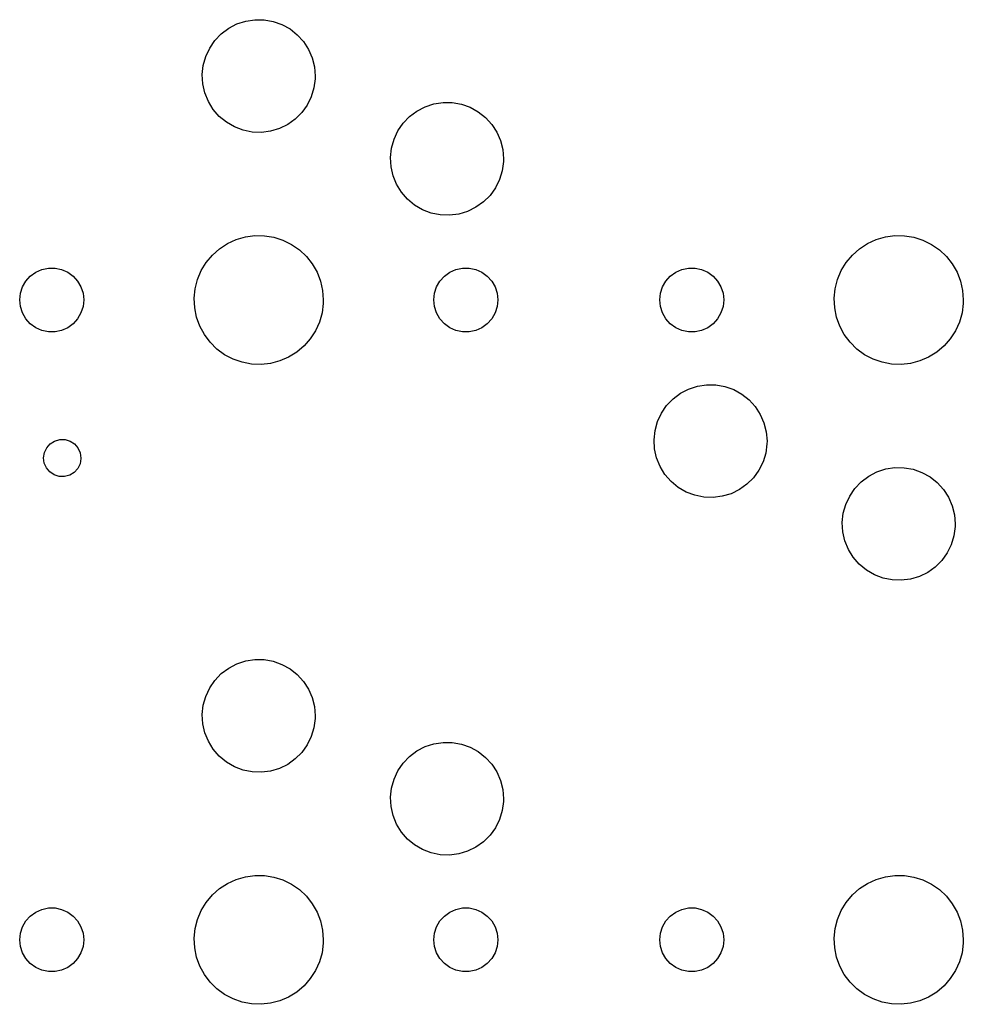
# Model space of a CAD drawing. Extents: x 3.01 to 10.88, y -3.22 to -0.6.
# Tile 3 of 16: x 3.01 to 4, y -1.66 to -0.63. Entities that reach past the tile are written whole.
import ezdxf

# ---------------------------------------------------------------- set-up
doc = ezdxf.new("R2010")
doc.units = 0
doc.header["$MEASUREMENT"] = 0
doc.layers.add('BLACK', color=7, linetype='CONTINUOUS')

msp = doc.modelspace()

# ---------------------------------------------------------------- linework, layer by layer
at = {"layer": 'BLACK', "linetype": 'CONTINUOUS'}
for p, q in [((3.24911, -0.628576), (3.25867, -0.627112)), ((3.25867, -0.627112), (3.26835, -0.62723)), ((3.26835, -0.62723), (3.27788, -0.628927)), ((3.22359, -0.641862), (3.23132, -0.636051)), ((3.23132, -0.636051), (3.23991, -0.631582)), ((3.23991, -0.631582), (3.24911, -0.628576)), ((3.27788, -0.628927), (3.287, -0.632158)), ((3.287, -0.632158), (3.29547, -0.636835)), ((3.29547, -0.636835), (3.30307, -0.642833)), ((3.2169, -0.648859), (3.22359, -0.641862)), ((3.30307, -0.642833), (3.30958, -0.649991)), ((3.20737, -0.665632), (3.21145, -0.656853)), ((3.21145, -0.656853), (3.2169, -0.648859)), ((3.30958, -0.649991), (3.31484, -0.658117)), ((3.31484, -0.658117), (3.3187, -0.666992)), ((3.20478, -0.674957), (3.20737, -0.665632)), ((3.3187, -0.666992), (3.32106, -0.676378)), ((3.20376, -0.68458), (3.20478, -0.674957)), ((3.32106, -0.676378), (3.32185, -0.686023)), ((3.20431, -0.694242), (3.20376, -0.68458)), ((3.32178, -0.688908), (3.32052, -0.698503)), ((3.32185, -0.686023), (3.32178, -0.688908)), ((3.20644, -0.703683), (3.20431, -0.694242)), ((3.32052, -0.698503), (3.3177, -0.707763)), ((3.21008, -0.71265), (3.20644, -0.703683)), ((3.3177, -0.707763), (3.31341, -0.716439)), ((3.21514, -0.720901), (3.21008, -0.71265)), ((3.22148, -0.728216), (3.21514, -0.720901)), ((3.31341, -0.716439), (3.30777, -0.724298)), ((3.42818, -0.722665), (3.43676, -0.718197)), ((3.43676, -0.718197), (3.44596, -0.71519)), ((3.44596, -0.71519), (3.45552, -0.713726)), ((3.45552, -0.713726), (3.4652, -0.713844)), ((3.4652, -0.713844), (3.47473, -0.715541)), ((3.47473, -0.715541), (3.48385, -0.718772)), ((3.48385, -0.718772), (3.49232, -0.723449)), ((3.22892, -0.734398), (3.22148, -0.728216)), ((3.30091, -0.731129), (3.29303, -0.736749)), ((3.30777, -0.724298), (3.30091, -0.731129)), ((3.41375, -0.735473), (3.42044, -0.728476)), ((3.42044, -0.728476), (3.42818, -0.722665)), ((3.49232, -0.723449), (3.49992, -0.729447)), ((3.49992, -0.729447), (3.50643, -0.736605)), ((3.23728, -0.739281), (3.22892, -0.734398)), ((3.24632, -0.742733), (3.23728, -0.739281)), ((3.28434, -0.741007), (3.27507, -0.743788)), ((3.29303, -0.736749), (3.28434, -0.741007)), ((3.4083, -0.743468), (3.41375, -0.735473)), ((3.50643, -0.736605), (3.51169, -0.744731)), ((3.2558, -0.744663), (3.24632, -0.742733)), ((3.26547, -0.745018), (3.2558, -0.744663)), ((3.27507, -0.743788), (3.26547, -0.745018)), ((3.40422, -0.752246), (3.4083, -0.743468)), ((3.51169, -0.744731), (3.51555, -0.753606)), ((3.40061, -0.771195), (3.40164, -0.761572)), ((3.40164, -0.761572), (3.40422, -0.752246)), ((3.51555, -0.753606), (3.51791, -0.762992)), ((3.40116, -0.780856), (3.40061, -0.771195)), ((3.51791, -0.762992), (3.5187, -0.772637)), ((3.40329, -0.790297), (3.40116, -0.780856)), ((3.51863, -0.775522), (3.51737, -0.785117)), ((3.5187, -0.772637), (3.51863, -0.775522)), ((3.40693, -0.799264), (3.40329, -0.790297)), ((3.51737, -0.785117), (3.51455, -0.794377)), ((3.41199, -0.807516), (3.40693, -0.799264)), ((3.51026, -0.803053), (3.50462, -0.810912)), ((3.51455, -0.794377), (3.51026, -0.803053)), ((3.41833, -0.814831), (3.41199, -0.807516)), ((3.50462, -0.810912), (3.49776, -0.817743)), ((3.42577, -0.821012), (3.41833, -0.814831)), ((3.43413, -0.825895), (3.42577, -0.821012)), ((3.48988, -0.823363), (3.48119, -0.827621)), ((3.49776, -0.817743), (3.48988, -0.823363)), ((3.44317, -0.829348), (3.43413, -0.825895)), ((3.45265, -0.831277), (3.44317, -0.829348)), ((3.46232, -0.831632), (3.45265, -0.831277)), ((3.47192, -0.830402), (3.46232, -0.831632)), ((3.48119, -0.827621), (3.47192, -0.830402)), ((3.23915, -0.85705), (3.24876, -0.85425)), ((3.24876, -0.85425), (3.25867, -0.852901)), ((3.25867, -0.852901), (3.26868, -0.853032)), ((3.26868, -0.853032), (3.27855, -0.85464)), ((3.27855, -0.85464), (3.28808, -0.85769)), ((3.90845, -0.85705), (3.91805, -0.85425)), ((3.91805, -0.85425), (3.92796, -0.852901)), ((3.92796, -0.852901), (3.93797, -0.853032)), ((3.93797, -0.853032), (3.94784, -0.85464)), ((3.94784, -0.85464), (3.95737, -0.85769)), ((3.2217, -0.866724), (3.23007, -0.861238)), ((3.23007, -0.861238), (3.23915, -0.85705)), ((3.28808, -0.85769), (3.29705, -0.862115)), ((3.29705, -0.862115), (3.30527, -0.867818)), ((3.89099, -0.866724), (3.89936, -0.861238)), ((3.89936, -0.861238), (3.90845, -0.85705)), ((3.95737, -0.85769), (3.96634, -0.862115)), ((3.96634, -0.862115), (3.97456, -0.867818)), ((3.20784, -0.881078), (3.21424, -0.873386)), ((3.21424, -0.873386), (3.2217, -0.866724)), ((3.30527, -0.867818), (3.31256, -0.874673)), ((3.31256, -0.874673), (3.31875, -0.88253)), ((3.87713, -0.881078), (3.88353, -0.873386)), ((3.88353, -0.873386), (3.89099, -0.866724)), ((3.97456, -0.867818), (3.98185, -0.874673)), ((3.98185, -0.874673), (3.98804, -0.88253)), ((3.20265, -0.889631), (3.20784, -0.881078)), ((3.31875, -0.88253), (3.32372, -0.891216)), ((3.87194, -0.889631), (3.87713, -0.881078)), ((3.98804, -0.88253), (3.99301, -0.891216)), ((3.01916, -0.900584), (3.02384, -0.89538)), ((3.02384, -0.89538), (3.02951, -0.891263)), ((3.02951, -0.891263), (3.03591, -0.888415)), ((3.03591, -0.888415), (3.04276, -0.886959)), ((3.04276, -0.886959), (3.04976, -0.886959)), ((3.04976, -0.886959), (3.05661, -0.888415)), ((3.05661, -0.888415), (3.06301, -0.891263)), ((3.06301, -0.891263), (3.06867, -0.89538)), ((3.06867, -0.89538), (3.07336, -0.900584)), ((3.19878, -0.898857), (3.20265, -0.889631)), ((3.32372, -0.891216), (3.32734, -0.90054)), ((3.45223, -0.900584), (3.45691, -0.89538)), ((3.45691, -0.89538), (3.46258, -0.891263)), ((3.46258, -0.891263), (3.46898, -0.888415)), ((3.46898, -0.888415), (3.47583, -0.886959)), ((3.47583, -0.886959), (3.48283, -0.886959)), ((3.48283, -0.886959), (3.48968, -0.888415)), ((3.48968, -0.888415), (3.49608, -0.891263)), ((3.49608, -0.891263), (3.50175, -0.89538)), ((3.50175, -0.89538), (3.50643, -0.900584)), ((3.68845, -0.900584), (3.69313, -0.89538)), ((3.69313, -0.89538), (3.6988, -0.891263)), ((3.6988, -0.891263), (3.7052, -0.888415)), ((3.7052, -0.888415), (3.71205, -0.886959)), ((3.71205, -0.886959), (3.71905, -0.886959)), ((3.71905, -0.886959), (3.7259, -0.888415)), ((3.7259, -0.888415), (3.7323, -0.891263)), ((3.7323, -0.891263), (3.73797, -0.89538)), ((3.73797, -0.89538), (3.74265, -0.900584)), ((3.86807, -0.898857), (3.87194, -0.889631)), ((3.99301, -0.891216), (3.99664, -0.90054)), ((3.01565, -0.906649), (3.01916, -0.900584)), ((3.07336, -0.900584), (3.07686, -0.906649)), ((3.19632, -0.908554), (3.19878, -0.898857)), ((3.32734, -0.90054), (3.32955, -0.910298)), ((3.44873, -0.906649), (3.45223, -0.900584)), ((3.50643, -0.900584), (3.50993, -0.906649)), ((3.68495, -0.906649), (3.68845, -0.900584)), ((3.74265, -0.900584), (3.74615, -0.906649)), ((3.86561, -0.908554), (3.86807, -0.898857)), ((3.99664, -0.90054), (3.99884, -0.910298)), ((3.01276, -0.920275), (3.01349, -0.91331)), ((3.01349, -0.91331), (3.01565, -0.906649)), ((3.07686, -0.906649), (3.07903, -0.91331)), ((3.07903, -0.91331), (3.07976, -0.920275)), ((3.19532, -0.918508), (3.19632, -0.908554)), ((3.32955, -0.910298), (3.33029, -0.920275)), ((3.44583, -0.920275), (3.44656, -0.91331)), ((3.44656, -0.91331), (3.44873, -0.906649)), ((3.50993, -0.906649), (3.5121, -0.91331)), ((3.5121, -0.91331), (3.51283, -0.920275)), ((3.68205, -0.920275), (3.68278, -0.91331)), ((3.68278, -0.91331), (3.68495, -0.906649)), ((3.74615, -0.906649), (3.74832, -0.91331)), ((3.74832, -0.91331), (3.74905, -0.920275)), ((3.86461, -0.918508), (3.86561, -0.908554)), ((3.99884, -0.910298), (3.99958, -0.920275)), ((3.01349, -0.92724), (3.01276, -0.920275)), ((3.07976, -0.920275), (3.07903, -0.92724)), ((3.1958, -0.928501), (3.19532, -0.918508)), ((3.3302, -0.923808), (3.32894, -0.933732)), ((3.33029, -0.920275), (3.3302, -0.923808)), ((3.44656, -0.92724), (3.44583, -0.920275)), ((3.51283, -0.920275), (3.5121, -0.92724)), ((3.68278, -0.92724), (3.68205, -0.920275)), ((3.74905, -0.920275), (3.74832, -0.92724)), ((3.86509, -0.928501), (3.86461, -0.918508)), ((3.99949, -0.923808), (3.99823, -0.933732)), ((3.99958, -0.920275), (3.99949, -0.923808)), ((3.01565, -0.933901), (3.01349, -0.92724)), ((3.01916, -0.939966), (3.01565, -0.933901)), ((3.07686, -0.933901), (3.07336, -0.939966)), ((3.07903, -0.92724), (3.07686, -0.933901)), ((3.19775, -0.938314), (3.1958, -0.928501)), ((3.32894, -0.933732), (3.32622, -0.943362)), ((3.44873, -0.933901), (3.44656, -0.92724)), ((3.45223, -0.939966), (3.44873, -0.933901)), ((3.50993, -0.933901), (3.50643, -0.939966)), ((3.5121, -0.92724), (3.50993, -0.933901)), ((3.68495, -0.933901), (3.68278, -0.92724)), ((3.68845, -0.939966), (3.68495, -0.933901)), ((3.74615, -0.933901), (3.74265, -0.939966)), ((3.74832, -0.92724), (3.74615, -0.933901)), ((3.86704, -0.938314), (3.86509, -0.928501)), ((3.99823, -0.933732), (3.99551, -0.943362)), ((3.02384, -0.945171), (3.01916, -0.939966)), ((3.02951, -0.949287), (3.02384, -0.945171)), ((3.06867, -0.945171), (3.06301, -0.949287)), ((3.07336, -0.939966), (3.06867, -0.945171)), ((3.20113, -0.94773), (3.19775, -0.938314)), ((3.32622, -0.943362), (3.32211, -0.952483)), ((3.45691, -0.945171), (3.45223, -0.939966)), ((3.46258, -0.949287), (3.45691, -0.945171)), ((3.50175, -0.945171), (3.49608, -0.949287)), ((3.50643, -0.939966), (3.50175, -0.945171)), ((3.69313, -0.945171), (3.68845, -0.939966)), ((3.6988, -0.949287), (3.69313, -0.945171)), ((3.73797, -0.945171), (3.7323, -0.949287)), ((3.74265, -0.939966), (3.73797, -0.945171)), ((3.87042, -0.94773), (3.86704, -0.938314)), ((3.99551, -0.943362), (3.9914, -0.952483)), ((3.03591, -0.952136), (3.02951, -0.949287)), ((3.04276, -0.953592), (3.03591, -0.952136)), ((3.04976, -0.953592), (3.04276, -0.953592)), ((3.05661, -0.952136), (3.04976, -0.953592)), ((3.06301, -0.949287), (3.05661, -0.952136)), ((3.20586, -0.956543), (3.20113, -0.94773)), ((3.21185, -0.964559), (3.20586, -0.956543)), ((3.32211, -0.952483), (3.3167, -0.960898)), ((3.46898, -0.952136), (3.46258, -0.949287)), ((3.47583, -0.953592), (3.46898, -0.952136)), ((3.48283, -0.953592), (3.47583, -0.953592)), ((3.48968, -0.952136), (3.48283, -0.953592)), ((3.49608, -0.949287), (3.48968, -0.952136)), ((3.7052, -0.952136), (3.6988, -0.949287)), ((3.71205, -0.953592), (3.7052, -0.952136)), ((3.71905, -0.953592), (3.71205, -0.953592)), ((3.7259, -0.952136), (3.71905, -0.953592)), ((3.7323, -0.949287), (3.7259, -0.952136)), ((3.87516, -0.956543), (3.87042, -0.94773)), ((3.88114, -0.964559), (3.87516, -0.956543)), ((3.9914, -0.952483), (3.98599, -0.960898)), ((3.21896, -0.971603), (3.21185, -0.964559)), ((3.3167, -0.960898), (3.31011, -0.96842)), ((3.88825, -0.971603), (3.88114, -0.964559)), ((3.98599, -0.960898), (3.9794, -0.96842)), ((3.22702, -0.977518), (3.21896, -0.971603)), ((3.23588, -0.982177), (3.22702, -0.977518)), ((3.30247, -0.974884), (3.29396, -0.980148)), ((3.31011, -0.96842), (3.30247, -0.974884)), ((3.89632, -0.977518), (3.88825, -0.971603)), ((3.90517, -0.982177), (3.89632, -0.977518)), ((3.97176, -0.974884), (3.96325, -0.980148)), ((3.9794, -0.96842), (3.97176, -0.974884)), ((3.24532, -0.985475), (3.23588, -0.982177)), ((3.25515, -0.987341), (3.24532, -0.985475)), ((3.26515, -0.987734), (3.25515, -0.987341)), ((3.27509, -0.986645), (3.26515, -0.987734)), ((3.28477, -0.984098), (3.27509, -0.986645)), ((3.29396, -0.980148), (3.28477, -0.984098)), ((3.91461, -0.985475), (3.90517, -0.982177)), ((3.92444, -0.987341), (3.91461, -0.985475)), ((3.93444, -0.987734), (3.92444, -0.987341)), ((3.94439, -0.986645), (3.93444, -0.987734)), ((3.95406, -0.984098), (3.94439, -0.986645)), ((3.96325, -0.980148), (3.95406, -0.984098)), ((3.72155, -1.01047), (3.73111, -1.009)), ((3.73111, -1.009), (3.74079, -1.00912)), ((3.74079, -1.00912), (3.75032, -1.01082)), ((3.69603, -1.02375), (3.70377, -1.01794)), ((3.70377, -1.01794), (3.71235, -1.01347)), ((3.71235, -1.01347), (3.72155, -1.01047)), ((3.75032, -1.01082), (3.75944, -1.01405)), ((3.75944, -1.01405), (3.76791, -1.01872)), ((3.76791, -1.01872), (3.77551, -1.02472)), ((3.68934, -1.03075), (3.69603, -1.02375)), ((3.77551, -1.02472), (3.78202, -1.03188)), ((3.67981, -1.04752), (3.68389, -1.03874)), ((3.68389, -1.03874), (3.68934, -1.03075)), ((3.78202, -1.03188), (3.78728, -1.04001)), ((3.78728, -1.04001), (3.79114, -1.04888)), ((3.67723, -1.05685), (3.67981, -1.04752)), ((3.79114, -1.04888), (3.7935, -1.05827)), ((3.6762, -1.06647), (3.67723, -1.05685)), ((3.7935, -1.05827), (3.79429, -1.06791)), ((3.04098, -1.07492), (3.04464, -1.07078)), ((3.04464, -1.07078), (3.04932, -1.06783)), ((3.04932, -1.06783), (3.05464, -1.06631)), ((3.05464, -1.06631), (3.06016, -1.06634)), ((3.06016, -1.06634), (3.06546, -1.06793)), ((3.06546, -1.06793), (3.0701, -1.07093)), ((3.0701, -1.07093), (3.07371, -1.07512)), ((3.67675, -1.07613), (3.6762, -1.06647)), ((3.79422, -1.0708), (3.79296, -1.08039)), ((3.79429, -1.06791), (3.79422, -1.0708)), ((3.03778, -1.08539), (3.03863, -1.07993)), ((3.03863, -1.07993), (3.04098, -1.07492)), ((3.07371, -1.07512), (3.076, -1.08016)), ((3.076, -1.08016), (3.07678, -1.08563)), ((3.67888, -1.08557), (3.67675, -1.07613)), ((3.79296, -1.08039), (3.79014, -1.08965)), ((3.0385, -1.09087), (3.03778, -1.08539)), ((3.04073, -1.09593), (3.0385, -1.09087)), ((3.07586, -1.09156), (3.07345, -1.09653)), ((3.07678, -1.08611), (3.07586, -1.09156)), ((3.07678, -1.08563), (3.07678, -1.08611)), ((3.68252, -1.09454), (3.67888, -1.08557)), ((3.79014, -1.08965), (3.78585, -1.09833)), ((3.04428, -1.10017), (3.04073, -1.09593)), ((3.04889, -1.10323), (3.04428, -1.10017)), ((3.06974, -1.10063), (3.06503, -1.10353)), ((3.07345, -1.09653), (3.06974, -1.10063)), ((3.68758, -1.10279), (3.68252, -1.09454)), ((3.78585, -1.09833), (3.78021, -1.10619)), ((3.90062, -1.10456), (3.9092, -1.10009)), ((3.9092, -1.10009), (3.9184, -1.09708)), ((3.9184, -1.09708), (3.92797, -1.09562)), ((3.92797, -1.09562), (3.93764, -1.09573)), ((3.93764, -1.09573), (3.94717, -1.09743)), ((3.94717, -1.09743), (3.95629, -1.10066)), ((3.95629, -1.10066), (3.96477, -1.10534)), ((3.05416, -1.10488), (3.04889, -1.10323)), ((3.05969, -1.10498), (3.05416, -1.10488)), ((3.06503, -1.10353), (3.05969, -1.10498)), ((3.69392, -1.11011), (3.68758, -1.10279)), ((3.70136, -1.11629), (3.69392, -1.11011)), ((3.78021, -1.10619), (3.77335, -1.11302)), ((3.88619, -1.11736), (3.89288, -1.11037)), ((3.89288, -1.11037), (3.90062, -1.10456)), ((3.96477, -1.10534), (3.97236, -1.11134)), ((3.97236, -1.11134), (3.97887, -1.11849)), ((3.70972, -1.12117), (3.70136, -1.11629)), ((3.71876, -1.12462), (3.70972, -1.12117)), ((3.76547, -1.11864), (3.75678, -1.1229)), ((3.77335, -1.11302), (3.76547, -1.11864)), ((3.88074, -1.12536), (3.88619, -1.11736)), ((3.97887, -1.11849), (3.98413, -1.12662)), ((3.72824, -1.12655), (3.71876, -1.12462)), ((3.73791, -1.12691), (3.72824, -1.12655)), ((3.74751, -1.12568), (3.73791, -1.12691)), ((3.75678, -1.1229), (3.74751, -1.12568)), ((3.87666, -1.13414), (3.88074, -1.12536)), ((3.98413, -1.12662), (3.98799, -1.1355)), ((3.87408, -1.14346), (3.87666, -1.13414)), ((3.98799, -1.1355), (3.99035, -1.14488)), ((3.87305, -1.15308), (3.87408, -1.14346)), ((3.8736, -1.16275), (3.87305, -1.15308)), ((3.99035, -1.14488), (3.99114, -1.15453)), ((3.87573, -1.17219), (3.8736, -1.16275)), ((3.99107, -1.15741), (3.98981, -1.16701)), ((3.99114, -1.15453), (3.99107, -1.15741)), ((3.87937, -1.18115), (3.87573, -1.17219)), ((3.98981, -1.16701), (3.98699, -1.17627)), ((3.88443, -1.18941), (3.87937, -1.18115)), ((3.98699, -1.17627), (3.9827, -1.18494)), ((3.89077, -1.19672), (3.88443, -1.18941)), ((3.97706, -1.1928), (3.9702, -1.19963)), ((3.9827, -1.18494), (3.97706, -1.1928)), ((3.89821, -1.2029), (3.89077, -1.19672)), ((3.90657, -1.20778), (3.89821, -1.2029)), ((3.9702, -1.19963), (3.96232, -1.20525)), ((3.91561, -1.21124), (3.90657, -1.20778)), ((3.92509, -1.21317), (3.91561, -1.21124)), ((3.93476, -1.21352), (3.92509, -1.21317)), ((3.94436, -1.21229), (3.93476, -1.21352)), ((3.95363, -1.20951), (3.94436, -1.21229)), ((3.96232, -1.20525), (3.95363, -1.20951)), ((3.24911, -1.29787), (3.25867, -1.2964)), ((3.25867, -1.2964), (3.26835, -1.29652)), ((3.26835, -1.29652), (3.27788, -1.29822)), ((3.22359, -1.31115), (3.23132, -1.30534)), ((3.23132, -1.30534), (3.23991, -1.30087)), ((3.23991, -1.30087), (3.24911, -1.29787)), ((3.27788, -1.29822), (3.287, -1.30145)), ((3.287, -1.30145), (3.29547, -1.30613)), ((3.29547, -1.30613), (3.30307, -1.31212)), ((3.21145, -1.32614), (3.2169, -1.31815)), ((3.2169, -1.31815), (3.22359, -1.31115)), ((3.30307, -1.31212), (3.30958, -1.31928)), ((3.20737, -1.33492), (3.21145, -1.32614)), ((3.30958, -1.31928), (3.31484, -1.32741)), ((3.31484, -1.32741), (3.3187, -1.33628)), ((3.20478, -1.34425), (3.20737, -1.33492)), ((3.3187, -1.33628), (3.32106, -1.34567)), ((3.20376, -1.35387), (3.20478, -1.34425)), ((3.32106, -1.34567), (3.32185, -1.35531)), ((3.20431, -1.36353), (3.20376, -1.35387)), ((3.32178, -1.3582), (3.32052, -1.36779)), ((3.32185, -1.35531), (3.32178, -1.3582)), ((3.20644, -1.37297), (3.20431, -1.36353)), ((3.32052, -1.36779), (3.3177, -1.37705)), ((3.21008, -1.38194), (3.20644, -1.37297)), ((3.3177, -1.37705), (3.31341, -1.38573)), ((3.21514, -1.39019), (3.21008, -1.38194)), ((3.22148, -1.39751), (3.21514, -1.39019)), ((3.31341, -1.38573), (3.30777, -1.39359)), ((3.42818, -1.39196), (3.43676, -1.38749)), ((3.43676, -1.38749), (3.44596, -1.38448)), ((3.44596, -1.38448), (3.45552, -1.38302)), ((3.45552, -1.38302), (3.4652, -1.38314)), ((3.4652, -1.38314), (3.47473, -1.38483)), ((3.47473, -1.38483), (3.48385, -1.38806)), ((3.48385, -1.38806), (3.49232, -1.39274)), ((3.22892, -1.40369), (3.22148, -1.39751)), ((3.30091, -1.40042), (3.29303, -1.40604)), ((3.30777, -1.39359), (3.30091, -1.40042)), ((3.41375, -1.40476), (3.42044, -1.39777)), ((3.42044, -1.39777), (3.42818, -1.39196)), ((3.49232, -1.39274), (3.49992, -1.39874)), ((3.49992, -1.39874), (3.50643, -1.4059)), ((3.23728, -1.40857), (3.22892, -1.40369)), ((3.24632, -1.41202), (3.23728, -1.40857)), ((3.28434, -1.4103), (3.27507, -1.41308)), ((3.29303, -1.40604), (3.28434, -1.4103)), ((3.4083, -1.41276), (3.41375, -1.40476)), ((3.50643, -1.4059), (3.51169, -1.41402)), ((3.2558, -1.41395), (3.24632, -1.41202)), ((3.26547, -1.41431), (3.2558, -1.41395)), ((3.27507, -1.41308), (3.26547, -1.41431)), ((3.40422, -1.42154), (3.4083, -1.41276)), ((3.51169, -1.41402), (3.51555, -1.4229)), ((3.40061, -1.44049), (3.40164, -1.43086)), ((3.40164, -1.43086), (3.40422, -1.42154)), ((3.51555, -1.4229), (3.51791, -1.43228)), ((3.40116, -1.45015), (3.40061, -1.44049)), ((3.51791, -1.43228), (3.5187, -1.44193)), ((3.40329, -1.45959), (3.40116, -1.45015)), ((3.51863, -1.44481), (3.51737, -1.45441)), ((3.5187, -1.44193), (3.51863, -1.44481)), ((3.40693, -1.46856), (3.40329, -1.45959)), ((3.51737, -1.45441), (3.51455, -1.46367)), ((3.41199, -1.47681), (3.40693, -1.46856)), ((3.51026, -1.47234), (3.50462, -1.4802)), ((3.51455, -1.46367), (3.51026, -1.47234)), ((3.41833, -1.48412), (3.41199, -1.47681)), ((3.50462, -1.4802), (3.49776, -1.48703)), ((3.42577, -1.4903), (3.41833, -1.48412)), ((3.43413, -1.49519), (3.42577, -1.4903)), ((3.48988, -1.49265), (3.48119, -1.49691)), ((3.49776, -1.48703), (3.48988, -1.49265)), ((3.44317, -1.49864), (3.43413, -1.49519)), ((3.45265, -1.50057), (3.44317, -1.49864)), ((3.46232, -1.50092), (3.45265, -1.50057)), ((3.47192, -1.49969), (3.46232, -1.50092)), ((3.48119, -1.49691), (3.47192, -1.49969)), ((3.23915, -1.52634), (3.24876, -1.52354)), ((3.24876, -1.52354), (3.25867, -1.52219)), ((3.25867, -1.52219), (3.26868, -1.52232)), ((3.26868, -1.52232), (3.27855, -1.52393)), ((3.27855, -1.52393), (3.28808, -1.52698)), ((3.90845, -1.52634), (3.91805, -1.52354)), ((3.91805, -1.52354), (3.92796, -1.52219)), ((3.92796, -1.52219), (3.93797, -1.52232)), ((3.93797, -1.52232), (3.94784, -1.52393)), ((3.94784, -1.52393), (3.95737, -1.52698)), ((3.2217, -1.53601), (3.23007, -1.53053)), ((3.23007, -1.53053), (3.23915, -1.52634)), ((3.28808, -1.52698), (3.29705, -1.53141)), ((3.29705, -1.53141), (3.30527, -1.53711)), ((3.89099, -1.53601), (3.89936, -1.53053)), ((3.89936, -1.53053), (3.90845, -1.52634)), ((3.95737, -1.52698), (3.96634, -1.53141)), ((3.96634, -1.53141), (3.97456, -1.53711)), ((3.20784, -1.55037), (3.21424, -1.54268)), ((3.21424, -1.54268), (3.2217, -1.53601)), ((3.30527, -1.53711), (3.31256, -1.54396)), ((3.31256, -1.54396), (3.31875, -1.55182)), ((3.87713, -1.55037), (3.88353, -1.54268)), ((3.88353, -1.54268), (3.89099, -1.53601)), ((3.97456, -1.53711), (3.98185, -1.54396)), ((3.98185, -1.54396), (3.98804, -1.55182)), ((3.20265, -1.55892), (3.20784, -1.55037)), ((3.31875, -1.55182), (3.32372, -1.56051)), ((3.87194, -1.55892), (3.87713, -1.55037)), ((3.98804, -1.55182), (3.99301, -1.56051)), ((3.01916, -1.56988), (3.02384, -1.56467)), ((3.02384, -1.56467), (3.02951, -1.56055)), ((3.02951, -1.56055), (3.03591, -1.55771)), ((3.03591, -1.55771), (3.04276, -1.55625)), ((3.04276, -1.55625), (3.04976, -1.55625)), ((3.04976, -1.55625), (3.05661, -1.55771)), ((3.05661, -1.55771), (3.06301, -1.56055)), ((3.06301, -1.56055), (3.06867, -1.56467)), ((3.06867, -1.56467), (3.07336, -1.56988)), ((3.19878, -1.56815), (3.20265, -1.55892)), ((3.32372, -1.56051), (3.32734, -1.56983)), ((3.45223, -1.56988), (3.45691, -1.56467)), ((3.45691, -1.56467), (3.46258, -1.56055)), ((3.46258, -1.56055), (3.46898, -1.55771)), ((3.46898, -1.55771), (3.47583, -1.55625)), ((3.47583, -1.55625), (3.48283, -1.55625)), ((3.48283, -1.55625), (3.48968, -1.55771)), ((3.48968, -1.55771), (3.49608, -1.56055)), ((3.49608, -1.56055), (3.50175, -1.56467)), ((3.50175, -1.56467), (3.50643, -1.56988)), ((3.68845, -1.56988), (3.69313, -1.56467)), ((3.69313, -1.56467), (3.6988, -1.56055)), ((3.6988, -1.56055), (3.7052, -1.55771)), ((3.7052, -1.55771), (3.71205, -1.55625)), ((3.71205, -1.55625), (3.71905, -1.55625)), ((3.71905, -1.55625), (3.7259, -1.55771)), ((3.7259, -1.55771), (3.7323, -1.56055)), ((3.7323, -1.56055), (3.73797, -1.56467)), ((3.73797, -1.56467), (3.74265, -1.56988)), ((3.86807, -1.56815), (3.87194, -1.55892)), ((3.99301, -1.56051), (3.99664, -1.56983)), ((3.01565, -1.57594), (3.01916, -1.56988)), ((3.07336, -1.56988), (3.07686, -1.57594)), ((3.19632, -1.57784), (3.19878, -1.56815)), ((3.32734, -1.56983), (3.32955, -1.57959)), ((3.44873, -1.57594), (3.45223, -1.56988)), ((3.50643, -1.56988), (3.50993, -1.57594)), ((3.68495, -1.57594), (3.68845, -1.56988)), ((3.74265, -1.56988), (3.74615, -1.57594)), ((3.86561, -1.57784), (3.86807, -1.56815)), ((3.99664, -1.56983), (3.99884, -1.57959)), ((3.01276, -1.58957), (3.01349, -1.5826)), ((3.01349, -1.5826), (3.01565, -1.57594)), ((3.07686, -1.57594), (3.07903, -1.5826)), ((3.07903, -1.5826), (3.07976, -1.58957)), ((3.19532, -1.5878), (3.19632, -1.57784)), ((3.32955, -1.57959), (3.33029, -1.58957)), ((3.44583, -1.58957), (3.44656, -1.5826)), ((3.44656, -1.5826), (3.44873, -1.57594)), ((3.50993, -1.57594), (3.5121, -1.5826)), ((3.5121, -1.5826), (3.51283, -1.58957)), ((3.68205, -1.58957), (3.68278, -1.5826)), ((3.68278, -1.5826), (3.68495, -1.57594)), ((3.74615, -1.57594), (3.74832, -1.5826)), ((3.74832, -1.5826), (3.74905, -1.58957)), ((3.86461, -1.5878), (3.86561, -1.57784)), ((3.99884, -1.57959), (3.99958, -1.58957)), ((3.01349, -1.59653), (3.01276, -1.58957)), ((3.07976, -1.58957), (3.07903, -1.59653)), ((3.1958, -1.59779), (3.19532, -1.5878)), ((3.3302, -1.5931), (3.32894, -1.60302)), ((3.33029, -1.58957), (3.3302, -1.5931)), ((3.44656, -1.59653), (3.44583, -1.58957)), ((3.51283, -1.58957), (3.5121, -1.59653)), ((3.68278, -1.59653), (3.68205, -1.58957)), ((3.74905, -1.58957), (3.74832, -1.59653)), ((3.86509, -1.59779), (3.86461, -1.5878)), ((3.99949, -1.5931), (3.99823, -1.60302)), ((3.99958, -1.58957), (3.99949, -1.5931)), ((3.01565, -1.60319), (3.01349, -1.59653)), ((3.01916, -1.60926), (3.01565, -1.60319)), ((3.07686, -1.60319), (3.07336, -1.60926)), ((3.07903, -1.59653), (3.07686, -1.60319)), ((3.19775, -1.6076), (3.1958, -1.59779)), ((3.32894, -1.60302), (3.32622, -1.61265)), ((3.44873, -1.60319), (3.44656, -1.59653)), ((3.45223, -1.60926), (3.44873, -1.60319)), ((3.50993, -1.60319), (3.50643, -1.60926)), ((3.5121, -1.59653), (3.50993, -1.60319)), ((3.68495, -1.60319), (3.68278, -1.59653)), ((3.68845, -1.60926), (3.68495, -1.60319)), ((3.74615, -1.60319), (3.74265, -1.60926)), ((3.74832, -1.59653), (3.74615, -1.60319)), ((3.86704, -1.6076), (3.86509, -1.59779)), ((3.99823, -1.60302), (3.99551, -1.61265)), ((3.02384, -1.61446), (3.01916, -1.60926)), ((3.02951, -1.61858), (3.02384, -1.61446)), ((3.06867, -1.61446), (3.06301, -1.61858)), ((3.07336, -1.60926), (3.06867, -1.61446)), ((3.20113, -1.61702), (3.19775, -1.6076)), ((3.32622, -1.61265), (3.32211, -1.62177)), ((3.45691, -1.61446), (3.45223, -1.60926)), ((3.46258, -1.61858), (3.45691, -1.61446)), ((3.50175, -1.61446), (3.49608, -1.61858)), ((3.50643, -1.60926), (3.50175, -1.61446)), ((3.69313, -1.61446), (3.68845, -1.60926)), ((3.6988, -1.61858), (3.69313, -1.61446)), ((3.73797, -1.61446), (3.7323, -1.61858)), ((3.74265, -1.60926), (3.73797, -1.61446)), ((3.87042, -1.61702), (3.86704, -1.6076)), ((3.99551, -1.61265), (3.9914, -1.62177)), ((3.03591, -1.62143), (3.02951, -1.61858)), ((3.04276, -1.62288), (3.03591, -1.62143)), ((3.04976, -1.62288), (3.04276, -1.62288)), ((3.05661, -1.62143), (3.04976, -1.62288)), ((3.06301, -1.61858), (3.05661, -1.62143)), ((3.20586, -1.62583), (3.20113, -1.61702)), ((3.21185, -1.63385), (3.20586, -1.62583)), ((3.32211, -1.62177), (3.3167, -1.63019)), ((3.46898, -1.62143), (3.46258, -1.61858)), ((3.47583, -1.62288), (3.46898, -1.62143)), ((3.48283, -1.62288), (3.47583, -1.62288)), ((3.48968, -1.62143), (3.48283, -1.62288)), ((3.49608, -1.61858), (3.48968, -1.62143)), ((3.7052, -1.62143), (3.6988, -1.61858)), ((3.71205, -1.62288), (3.7052, -1.62143)), ((3.71905, -1.62288), (3.71205, -1.62288)), ((3.7259, -1.62143), (3.71905, -1.62288)), ((3.7323, -1.61858), (3.7259, -1.62143)), ((3.87516, -1.62583), (3.87042, -1.61702)), ((3.88114, -1.63385), (3.87516, -1.62583)), ((3.9914, -1.62177), (3.98599, -1.63019)), ((3.21896, -1.64089), (3.21185, -1.63385)), ((3.3167, -1.63019), (3.31011, -1.63771)), ((3.88825, -1.64089), (3.88114, -1.63385)), ((3.98599, -1.63019), (3.9794, -1.63771)), ((3.22702, -1.64681), (3.21896, -1.64089)), ((3.23588, -1.65147), (3.22702, -1.64681)), ((3.30247, -1.64417), (3.29396, -1.64944)), ((3.31011, -1.63771), (3.30247, -1.64417)), ((3.89632, -1.64681), (3.88825, -1.64089)), ((3.90517, -1.65147), (3.89632, -1.64681)), ((3.97176, -1.64417), (3.96325, -1.64944)), ((3.9794, -1.63771), (3.97176, -1.64417)), ((3.24532, -1.65477), (3.23588, -1.65147)), ((3.25515, -1.65663), (3.24532, -1.65477)), ((3.26515, -1.65703), (3.25515, -1.65663)), ((3.27509, -1.65594), (3.26515, -1.65703)), ((3.28477, -1.65339), (3.27509, -1.65594)), ((3.29396, -1.64944), (3.28477, -1.65339)), ((3.91461, -1.65477), (3.90517, -1.65147)), ((3.92444, -1.65663), (3.91461, -1.65477)), ((3.93444, -1.65703), (3.92444, -1.65663)), ((3.94439, -1.65594), (3.93444, -1.65703)), ((3.95406, -1.65339), (3.94439, -1.65594)), ((3.96325, -1.64944), (3.95406, -1.65339))]:
    msp.add_line(p, q, dxfattribs=at)

doc.saveas('drawing.dxf')
